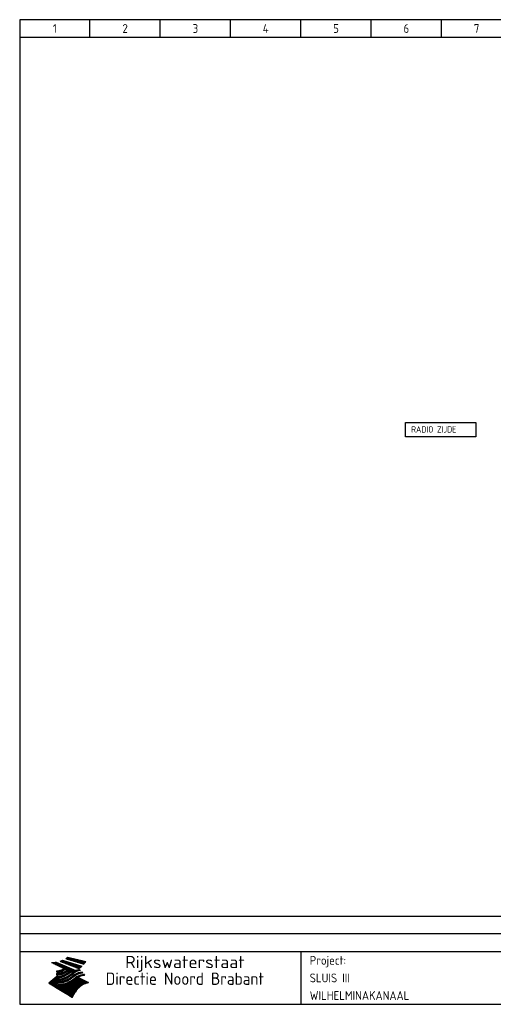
# Model space of a CAD drawing. Extents: x 10 to 1602, y 10 to 1124.
# Tile 1 of 2: x 10 to 145, y 10 to 290. Entities that reach past the tile are written whole.
import ezdxf
from ezdxf.enums import TextEntityAlignment as Align

# ---------------------------------------------------------------- set-up
doc = ezdxf.new("R2010")
doc.units = 0
doc.header["$MEASUREMENT"] = 0
doc.header["$PDMODE"] = 1
for name, color, linetype in [('0-25', 7, 'CONTINUOUS'), ('0-35', 2, 'CONTINUOUS'), ('0-50', 3, 'CONTINUOUS'), ('B-25', 7, 'CONTINUOUS'), ('S-25', 7, 'CONTINUOUS')]:
    doc.layers.add(name, color=color, linetype=linetype)
doc.styles.add('ISO', font='iso.shx')
doc.styles.get("Standard").update_dxf_attribs({"font": 'iso.shx'})

# ---------------------------------------------------------------- blocks, each defined once
blk = doc.blocks.new('KADERA3')
at = {"layer": '0-25'}
for p, q in [((30, 285), (30, 290)), ((50, 285), (50, 290)), ((70, 285), (70, 290)), ((90, 285), (90, 290)), ((110, 285), (110, 290)), ((130, 285), (130, 290)), ((10, 285), (410, 285)), ((410, 35), (10, 35)), ((410, 30), (10, 30))]:
    blk.add_line(p, q, dxfattribs=at)
at = {"layer": '0-25', "color": 7}
for p, q in [((21.94, 22.42), (22.53, 22.42)), ((22.06, 22.48), (22.36, 22.48)), ((22.18, 22.53), (27.65, 20.8)), ((22.18, 22.53), (27.65, 20.8)), ((23.14, 22.99), (28.22, 21.46)), ((23.14, 22.99), (28.22, 21.46)), ((23.15, 22.98), (25.33, 22.98)), ((23.23, 23.04), (25.09, 23.04)), ((23.32, 23.1), (24.84, 23.1)), ((23.34, 22.93), (25.57, 22.93)), ((23.4, 23.15), (24.6, 23.15)), ((23.49, 23.21), (24.36, 23.21)), ((23.52, 22.87), (25.81, 22.87)), ((23.57, 23.27), (24.12, 23.27)), ((23.64, 23.32), (23.87, 23.32)), ((23.7, 23.36), (28.82, 22.17)), ((23.7, 23.36), (28.82, 22.17)), ((23.71, 22.82), (26.06, 22.82)), ((23.9, 22.76), (26.3, 22.76)), ((24.09, 22.7), (26.54, 22.7)), ((24.27, 22.65), (26.78, 22.65)), ((24.46, 22.59), (27.03, 22.59)), ((24.65, 22.53), (27.27, 22.53)), ((24.84, 22.48), (27.51, 22.48)), ((25.02, 22.42), (27.75, 22.42)), ((19.1, 21.89), (25.12, 19)), ((19.1, 21.89), (25.12, 19)), ((19.17, 21.86), (20.7, 21.86)), ((19.29, 21.8), (20.83, 21.8)), ((19.4, 21.75), (20.96, 21.75)), ((19.52, 21.69), (21.09, 21.69)), ((19.64, 21.63), (21.22, 21.63)), ((19.74, 21.92), (20.56, 21.92)), ((19.75, 21.58), (21.36, 21.58)), ((19.87, 21.52), (21.49, 21.52)), ((19.99, 21.47), (21.62, 21.47)), ((20.11, 21.41), (21.75, 21.41)), ((20.22, 21.35), (21.88, 21.35)), ((20.25, 21.97), (20.43, 21.97)), ((20.34, 21.3), (22.02, 21.3)), ((20.38, 21.99), (26.02, 19.59)), ((20.38, 21.99), (26.02, 19.59)), ((20.46, 21.24), (22.15, 21.24)), ((20.57, 21.18), (22.28, 21.18)), ((20.69, 21.13), (22.41, 21.13)), ((20.81, 21.07), (22.55, 21.07)), ((20.92, 21.02), (22.68, 21.02)), ((21.04, 20.96), (22.81, 20.96)), ((21.16, 20.9), (22.94, 20.9)), ((21.19, 19.61), (22.35, 19.61)), ((21.27, 20.85), (23.07, 20.85)), ((21.39, 20.79), (23.21, 20.79)), ((21.42, 19.67), (22.47, 19.67)), ((21.47, 22.25), (26.83, 20.19)), ((21.47, 22.25), (26.83, 20.19)), ((21.49, 22.25), (23.07, 22.25)), ((21.51, 20.73), (23.34, 20.73)), ((21.6, 22.2), (23.25, 22.2)), ((21.62, 19.72), (22.59, 19.72)), ((21.63, 20.68), (23.47, 20.68)), ((21.65, 22.31), (22.89, 22.31)), ((21.74, 20.62), (23.6, 20.62)), ((21.75, 22.14), (23.42, 22.14)), ((21.8, 22.37), (22.71, 22.37)), ((21.8, 19.78), (22.69, 19.78)), ((21.86, 20.57), (23.73, 20.57)), ((21.9, 22.08), (23.6, 22.08)), ((21.96, 19.83), (22.79, 19.83)), ((21.98, 20.51), (23.87, 20.51)), ((22.04, 22.03), (23.78, 22.03)), ((22.09, 20.45), (24, 20.45)), ((22.11, 19.89), (22.89, 19.89)), ((22.19, 21.97), (23.96, 21.97)), ((22.21, 20.4), (24.13, 20.4)), ((22.24, 19.95), (22.99, 19.95)), ((22.33, 20.34), (24.26, 20.34)), ((22.34, 21.92), (24.13, 21.92)), ((22.37, 20), (23.08, 20)), ((22.44, 20.28), (24.4, 20.28)), ((22.48, 21.86), (24.31, 21.86)), ((22.49, 20.06), (23.04, 20.06)), ((22.56, 20.23), (24.53, 20.23)), ((22.61, 20.12), (22.93, 20.12)), ((22.63, 21.8), (24.49, 21.8)), ((22.68, 20.17), (24.66, 20.17)), ((22.71, 20.17), (22.82, 20.17)), ((23.11, 20.02), (22.77, 20.2)), ((23.11, 20.02), (22.77, 20.2)), ((22.78, 21.75), (24.67, 21.75)), ((22.79, 20.12), (24.79, 20.12)), ((22.91, 20.06), (24.92, 20.06)), ((22.92, 21.69), (24.85, 21.69)), ((23.03, 20), (25.06, 20)), ((23.07, 21.63), (25.02, 21.63)), ((23.15, 19.95), (25.19, 19.95)), ((23.22, 21.58), (25.2, 21.58)), ((23.26, 19.89), (25.32, 19.89)), ((23.3, 19.61), (23.88, 19.61)), ((23.36, 21.52), (25.38, 21.52)), ((23.38, 19.83), (25.45, 19.83)), ((23.39, 19.67), (23.81, 19.67)), ((23.45, 19.7), (23.58, 19.79)), ((23.45, 19.7), (23.58, 19.79)), ((23.48, 19.72), (23.7, 19.72)), ((23.5, 19.78), (25.58, 19.78)), ((23.51, 21.47), (25.56, 21.47)), ((23.56, 19.78), (23.59, 19.78)), ((23.56, 19.39), (23.9, 19.62)), ((23.56, 19.39), (23.9, 19.62)), ((23.58, 19.79), (23.9, 19.62)), ((23.58, 19.79), (23.9, 19.62)), ((23.61, 19.72), (25.72, 19.72)), ((23.66, 21.41), (25.74, 21.41)), ((23.73, 19.67), (25.85, 19.67)), ((23.8, 21.35), (25.91, 21.35)), ((23.85, 19.61), (25.98, 19.61)), ((23.95, 21.3), (26.09, 21.3)), ((24.09, 21.24), (26.27, 21.24)), ((24.24, 21.18), (26.45, 21.18)), ((24.39, 21.13), (26.62, 21.13)), ((24.53, 21.07), (26.8, 21.07)), ((24.68, 21.02), (26.98, 21.02)), ((24.83, 20.96), (27.16, 20.96)), ((24.97, 20.9), (27.34, 20.9)), ((25.12, 20.85), (27.51, 20.85)), ((25.21, 22.37), (28, 22.37)), ((25.27, 20.79), (27.63, 20.79)), ((25.4, 22.31), (28.24, 22.31)), ((25.41, 20.73), (27.57, 20.73)), ((25.56, 20.68), (27.51, 20.68)), ((25.58, 22.25), (28.48, 22.25)), ((25.71, 20.62), (27.44, 20.62)), ((25.77, 22.2), (28.72, 22.2)), ((25.85, 20.57), (27.37, 20.57)), ((25.96, 22.14), (28.79, 22.14)), ((26, 20.51), (27.29, 20.51)), ((26.06, 19.61), (26.85, 19.61)), ((26.15, 22.08), (28.75, 22.08)), ((26.15, 20.45), (27.22, 20.45)), ((26.21, 19.67), (27.23, 19.67)), ((26.29, 20.4), (27.14, 20.4)), ((26.33, 22.03), (28.71, 22.03)), ((26.44, 20.34), (27.06, 20.34)), ((26.44, 19.72), (27.18, 19.72)), ((26.52, 21.97), (28.66, 21.97)), ((26.59, 20.28), (26.97, 20.28)), ((26.71, 21.92), (28.62, 21.92)), ((26.73, 20.23), (26.89, 20.23)), ((26.9, 21.86), (28.57, 21.86)), ((27.08, 21.8), (28.52, 21.8)), ((27.13, 19.78), (27.25, 19.64)), ((27.13, 19.78), (27.25, 19.64)), ((27.27, 21.75), (28.48, 21.75)), ((27.46, 21.69), (28.43, 21.69)), ((27.65, 21.63), (28.38, 21.63)), ((27.83, 21.58), (28.33, 21.58)), ((28.02, 21.52), (28.28, 21.52)), ((28.21, 21.47), (28.22, 21.47)), ((20.58, 17.88), (18.3, 16)), ((20.58, 17.88), (18.3, 16)), ((19.33, 16.85), (21.07, 16.85)), ((19.4, 16.91), (21.55, 16.91)), ((19.47, 16.97), (21.88, 16.97)), ((19.54, 17.02), (22.13, 17.02)), ((19.61, 17.08), (22.34, 17.08)), ((19.67, 17.13), (20.6, 17.13)), ((19.74, 17.19), (20.6, 17.19)), ((19.81, 17.25), (20.6, 17.25)), ((19.88, 17.3), (20.6, 17.3)), ((19.95, 17.36), (20.6, 17.36)), ((20.01, 17.42), (20.6, 17.42)), ((20.08, 17.47), (20.93, 17.47)), ((20.15, 17.53), (21.26, 17.53)), ((20.22, 17.58), (21.51, 17.58)), ((20.29, 17.64), (21.72, 17.64)), ((20.35, 17.7), (21.9, 17.7)), ((20.42, 17.75), (22.07, 17.75)), ((20.49, 17.81), (22.22, 17.81)), ((20.56, 17.87), (22.36, 17.87)), ((20.6, 19.11), (20.58, 19.51)), ((20.6, 19.11), (20.58, 19.51)), ((20.58, 19.5), (22.09, 19.5)), ((20.58, 19.44), (21.95, 19.44)), ((20.59, 19.38), (21.79, 19.38)), ((20.59, 19.33), (21.62, 19.33)), ((20.59, 19.27), (21.42, 19.27)), ((20.6, 19.22), (21.2, 19.22)), ((20.6, 19.16), (20.93, 19.16)), ((20.6, 19.11), (20.69, 19.12)), ((20.6, 19.11), (20.69, 19.12)), ((20.6, 18.79), (20.77, 18.81)), ((20.6, 18.79), (20.77, 18.81)), ((20.6, 18.29), (20.6, 18.79)), ((20.6, 18.29), (20.6, 18.79)), ((20.6, 18.77), (22.46, 18.77)), ((20.6, 18.71), (22.33, 18.71)), ((20.6, 18.65), (22.19, 18.65)), ((20.6, 18.6), (22.04, 18.6)), ((20.6, 18.54), (21.87, 18.54)), ((20.6, 18.48), (21.68, 18.48)), ((20.6, 18.43), (21.46, 18.43)), ((20.6, 18.37), (21.21, 18.37)), ((20.6, 18.32), (20.87, 18.32)), ((20.6, 18.29), (20.88, 18.32)), ((20.6, 18.29), (20.88, 18.32)), ((20.6, 17.88), (20.86, 17.91)), ((20.6, 17.88), (20.86, 17.91)), ((20.6, 17.43), (20.97, 17.48)), ((20.6, 17.43), (20.97, 17.48)), ((20.6, 17.43), (20.6, 17.09)), ((20.6, 17.43), (20.6, 17.09)), ((20.6, 17.09), (21.26, 17.16)), ((20.6, 17.09), (21.26, 17.16)), ((20.6, 16.8), (21.37, 16.89)), ((20.6, 16.8), (21.37, 16.89)), ((20.6, 16.8), (20.6, 16.45)), ((20.6, 16.8), (20.6, 16.45)), ((20.9, 19.55), (22.23, 19.55)), ((20.9, 18.82), (22.59, 18.82)), ((20.98, 17.92), (22.5, 17.92)), ((21.02, 17.13), (22.53, 17.13)), ((21.32, 18.88), (22.71, 18.88)), ((21.32, 17.98), (22.62, 17.98)), ((21.47, 17.19), (22.7, 17.19)), ((21.59, 18.03), (22.74, 18.03)), ((21.61, 18.93), (22.82, 18.93)), ((21.77, 17.25), (22.85, 17.25)), ((21.8, 18.09), (22.85, 18.09)), ((21.84, 18.99), (22.92, 18.99)), ((21.99, 18.15), (22.95, 18.15)), ((22.01, 17.3), (22.99, 17.3)), ((22.03, 19.05), (23.03, 19.05)), ((22.16, 18.2), (23.05, 18.2)), ((22.21, 19.1), (23.12, 19.1)), ((22.21, 17.36), (23.12, 17.36)), ((22.31, 18.26), (23.15, 18.26)), ((22.36, 19.16), (23.22, 19.16)), ((22.39, 17.42), (23.24, 17.42)), ((22.45, 18.32), (23.24, 18.32)), ((22.51, 19.22), (23.3, 19.22)), ((22.56, 17.47), (23.36, 17.47)), ((22.59, 18.37), (23.33, 18.37)), ((22.64, 19.27), (23.39, 19.27)), ((22.71, 18.43), (23.42, 18.43)), ((22.71, 17.53), (23.47, 17.53)), ((22.77, 19.33), (23.47, 19.33)), ((22.83, 18.48), (23.5, 18.48)), ((22.84, 17.58), (23.57, 17.58)), ((22.89, 19.38), (23.55, 19.38)), ((22.94, 18.54), (23.58, 18.54)), ((22.96, 16.85), (23.86, 16.85)), ((22.97, 17.64), (23.67, 17.64)), ((23, 19.44), (23.63, 19.44)), ((23.04, 18.6), (23.66, 18.6)), ((23.1, 19.5), (23.72, 19.5)), ((23.1, 17.7), (23.77, 17.7)), ((23.12, 16.91), (23.96, 16.91)), ((23.14, 18.65), (23.74, 18.65)), ((23.21, 19.55), (23.8, 19.55)), ((23.21, 17.75), (23.86, 17.75)), ((23.24, 18.71), (23.82, 18.71)), ((23.26, 16.97), (24.05, 16.97)), ((23.32, 17.81), (23.95, 17.81)), ((23.33, 18.77), (23.91, 18.77)), ((23.39, 17.02), (24.14, 17.02)), ((23.42, 18.82), (23.99, 18.82)), ((23.42, 17.87), (24.03, 17.87)), ((23.51, 18.88), (24.07, 18.88)), ((23.52, 17.92), (24.11, 17.92)), ((23.52, 17.08), (24.22, 17.08)), ((23.54, 18.9), (24.3, 19.42)), ((23.54, 18.9), (24.3, 19.42)), ((23.59, 18.93), (24.15, 18.93)), ((23.62, 17.98), (24.2, 17.98)), ((23.63, 17.13), (24.3, 17.13)), ((23.65, 18.59), (24.62, 19.25)), ((23.65, 18.59), (24.62, 19.25)), ((23.67, 18.99), (24.23, 18.99)), ((23.71, 18.03), (24.28, 18.03)), ((23.75, 19.05), (24.32, 19.05)), ((23.75, 17.19), (24.38, 17.19)), ((23.79, 18.09), (24.36, 18.09)), ((23.83, 19.1), (24.4, 19.1)), ((23.85, 17.25), (24.46, 17.25)), ((23.88, 18.15), (24.44, 18.15)), ((23.92, 19.16), (24.48, 19.16)), ((23.94, 18.19), (25.23, 19.07)), ((23.94, 18.19), (25.23, 19.07)), ((23.95, 17.3), (24.55, 17.3)), ((23.96, 19.55), (25.96, 19.55)), ((23.96, 18.2), (24.53, 18.2)), ((24, 19.22), (24.56, 19.22)), ((24.04, 18.26), (24.61, 18.26)), ((24.05, 17.36), (24.63, 17.36)), ((24.06, 17.88), (25.34, 18.76)), ((24.06, 17.88), (25.34, 18.76)), ((24.08, 19.5), (25.88, 19.5)), ((24.08, 19.27), (24.58, 19.27)), ((24.13, 18.32), (24.69, 18.32)), ((24.14, 17.42), (24.71, 17.42)), ((24.16, 19.33), (24.47, 19.33)), ((24.2, 19.44), (25.79, 19.44)), ((24.21, 18.37), (24.77, 18.37)), ((24.23, 17.47), (24.79, 17.47)), ((24.24, 17.48), (25.52, 18.36)), ((24.24, 17.48), (25.52, 18.36)), ((24.25, 19.38), (24.36, 19.38)), ((24.29, 18.43), (24.85, 18.43)), ((24.3, 19.42), (24.62, 19.25)), ((24.3, 19.42), (24.62, 19.25)), ((24.31, 19.38), (25.71, 19.38)), ((24.31, 17.53), (24.87, 17.53)), ((24.35, 17.17), (25.64, 18.05)), ((24.35, 17.17), (25.64, 18.05)), ((24.37, 18.48), (24.94, 18.48)), ((24.39, 17.58), (24.96, 17.58)), ((24.43, 19.33), (25.62, 19.33)), ((24.45, 18.54), (25.02, 18.54)), ((24.47, 17.64), (25.04, 17.64)), ((24.54, 18.6), (25.1, 18.6)), ((24.55, 19.27), (25.54, 19.27)), ((24.56, 17.7), (25.12, 17.7)), ((24.62, 18.65), (25.18, 18.65)), ((24.63, 16.72), (25.91, 17.6)), ((24.63, 16.72), (25.91, 17.6)), ((24.64, 17.75), (25.2, 17.75)), ((24.67, 19.22), (25.45, 19.22)), ((24.7, 18.71), (25.27, 18.71)), ((24.72, 17.81), (25.29, 17.81)), ((24.78, 19.16), (25.37, 19.16)), ((24.78, 18.77), (25.34, 18.77)), ((24.8, 17.87), (25.37, 17.87)), ((24.82, 16.85), (28.23, 16.85)), ((24.87, 18.82), (25.4, 18.82)), ((24.89, 17.92), (25.45, 17.92)), ((24.9, 19.1), (25.28, 19.1)), ((24.9, 16.91), (28.11, 16.91)), ((24.95, 18.88), (25.45, 18.88)), ((24.97, 17.98), (25.53, 17.98)), ((24.99, 16.97), (28, 16.97)), ((25.02, 19.05), (25.2, 19.05)), ((25.03, 18.93), (25.51, 18.93)), ((25.05, 18.03), (25.61, 18.03)), ((25.07, 17.02), (27.89, 17.02)), ((25.11, 18.99), (25.57, 18.99)), ((26.02, 19.59), (25.12, 19)), ((26.02, 19.59), (25.12, 19)), ((25.13, 18.09), (25.68, 18.09)), ((25.15, 17.08), (27.77, 17.08)), ((25.19, 19.05), (25.63, 19.05)), ((25.21, 18.15), (25.75, 18.15)), ((25.23, 17.13), (27.66, 17.13)), ((25.26, 19.1), (25.7, 19.1)), ((25.3, 18.2), (25.82, 18.2)), ((25.31, 17.19), (27.55, 17.19)), ((25.33, 19.16), (25.77, 19.16)), ((25.38, 18.26), (25.89, 18.26)), ((25.39, 19.22), (25.85, 19.22)), ((25.4, 17.25), (27.43, 17.25)), ((25.46, 18.32), (25.97, 18.32)), ((25.47, 19.27), (25.93, 19.27)), ((25.48, 17.3), (27.32, 17.3)), ((25.54, 19.33), (26.03, 19.33)), ((25.54, 18.37), (26.06, 18.37)), ((25.56, 17.36), (27.21, 17.36)), ((25.62, 18.43), (26.14, 18.43)), ((25.63, 19.38), (26.13, 19.38)), ((25.64, 17.42), (27.1, 17.42)), ((25.7, 18.48), (26.24, 18.48)), ((25.72, 19.44), (26.24, 19.44)), ((25.73, 17.47), (26.98, 17.47)), ((25.79, 18.54), (26.34, 18.54)), ((25.81, 17.53), (26.87, 17.53)), ((25.82, 19.5), (26.36, 19.5)), ((25.89, 18.6), (26.46, 18.6)), ((25.89, 17.58), (26.76, 17.58)), ((25.93, 19.55), (26.53, 19.55)), ((25.96, 17.64), (26.64, 17.64)), ((25.99, 18.65), (26.58, 18.65)), ((26.04, 17.7), (26.59, 17.7)), ((26.1, 18.71), (26.72, 18.71)), ((26.12, 17.75), (26.67, 17.75)), ((26.2, 17.81), (26.76, 17.81)), ((26.23, 18.77), (26.89, 18.77)), ((26.29, 17.87), (26.86, 17.87)), ((26.37, 18.82), (27.09, 18.82)), ((26.39, 17.92), (26.97, 17.92)), ((26.49, 17.98), (27.09, 17.98)), ((26.53, 18.88), (27.34, 18.88)), ((26.56, 17.68), (29.54, 16.2)), ((26.56, 17.68), (29.54, 16.2)), ((26.6, 18.03), (27.22, 18.03)), ((26.72, 18.09), (27.38, 18.09)), ((26.73, 18.93), (27.66, 18.93)), ((26.85, 18.15), (27.56, 18.15)), ((26.99, 18.99), (27.9, 18.99)), ((27, 18.2), (27.8, 18.2)), ((27.18, 18.26), (28.13, 18.26)), ((27.26, 19.05), (27.84, 19.05)), ((27.39, 18.32), (28.47, 18.32)), ((27.7, 18.37), (28.49, 18.37)), ((27.78, 19.1), (27.93, 18.96)), ((27.78, 19.1), (27.93, 18.96)), ((28, 18.43), (28.44, 18.43)), ((28.39, 18.48), (28.54, 18.32)), ((28.39, 18.48), (28.54, 18.32)), ((24.94, 11.97), (18.3, 16)), ((24.94, 11.97), (18.3, 16)), ((18.31, 16.01), (20.96, 16.01)), ((18.38, 16.07), (21.46, 16.07)), ((18.38, 15.95), (20.6, 15.95)), ((18.45, 16.12), (21.88, 16.12)), ((18.47, 15.9), (20.6, 15.9)), ((18.52, 16.18), (22.15, 16.18)), ((18.57, 15.84), (20.6, 15.84)), ((18.59, 16.23), (22.38, 16.23)), ((18.65, 16.29), (22.58, 16.29)), ((18.66, 15.78), (20.6, 15.78)), ((18.72, 16.35), (22.75, 16.35)), ((18.75, 15.73), (20.6, 15.73)), ((18.79, 16.4), (22.91, 16.4)), ((18.85, 15.67), (20.6, 15.67)), ((18.86, 16.46), (20.6, 16.46)), ((18.93, 16.52), (20.6, 16.52)), ((18.94, 15.62), (20.6, 15.62)), ((18.99, 16.57), (20.6, 16.57)), ((19.03, 15.56), (27.83, 15.56)), ((19.06, 16.63), (20.6, 16.63)), ((19.12, 15.5), (27.75, 15.5)), ((19.13, 16.68), (20.6, 16.68)), ((19.2, 16.74), (20.6, 16.74)), ((19.22, 15.45), (27.66, 15.45)), ((19.27, 16.8), (20.6, 16.8)), ((19.31, 15.39), (27.58, 15.39)), ((19.4, 15.33), (27.5, 15.33)), ((19.49, 15.28), (27.43, 15.28)), ((19.59, 15.22), (27.36, 15.22)), ((19.68, 15.17), (27.29, 15.17)), ((19.77, 15.11), (27.22, 15.11)), ((19.86, 15.05), (27.15, 15.05)), ((19.96, 15), (27.09, 15)), ((20.05, 14.94), (27.02, 14.94)), ((20.14, 14.88), (26.96, 14.88)), ((20.24, 14.83), (26.9, 14.83)), ((20.33, 14.77), (26.84, 14.77)), ((20.42, 14.72), (26.79, 14.72)), ((20.51, 14.66), (26.73, 14.66)), ((20.6, 16.45), (21.56, 16.56)), ((20.6, 16.45), (21.56, 16.56)), ((20.6, 15.97), (21.67, 16.09)), ((20.6, 15.97), (21.67, 16.09)), ((20.6, 15.97), (20.6, 15.58)), ((20.6, 15.97), (20.6, 15.58)), ((20.6, 15.58), (21.95, 15.73)), ((20.6, 15.58), (21.95, 15.73)), ((20.61, 14.6), (26.68, 14.6)), ((20.7, 16.46), (23.06, 16.46)), ((20.7, 14.55), (26.62, 14.55)), ((20.79, 14.49), (26.57, 14.49)), ((20.88, 14.43), (26.52, 14.43)), ((20.94, 15.62), (27.92, 15.62)), ((20.98, 14.38), (26.47, 14.38)), ((21.07, 14.32), (26.42, 14.32)), ((21.16, 14.27), (26.38, 14.27)), ((21.2, 16.52), (23.2, 16.52)), ((21.25, 14.21), (26.33, 14.21)), ((21.35, 14.15), (26.29, 14.15)), ((21.44, 14.1), (26.24, 14.1)), ((21.45, 15.67), (28.01, 15.67)), ((21.53, 14.04), (26.2, 14.04)), ((21.72, 16.57), (23.32, 16.57)), ((21.96, 15.73), (28.11, 15.73)), ((22.1, 16.63), (23.44, 16.63)), ((22.34, 15.78), (28.21, 15.78)), ((22.38, 16.68), (23.56, 16.68)), ((22.6, 16.74), (23.66, 16.74)), ((22.62, 15.84), (28.33, 15.84)), ((22.79, 16.8), (23.77, 16.8)), ((22.84, 15.9), (28.52, 15.9)), ((23.04, 15.95), (28.71, 15.95)), ((23.21, 16.01), (28.9, 16.01)), ((23.37, 16.07), (29.08, 16.07)), ((23.51, 16.12), (29.27, 16.12)), ((29.41, 16.17), (23.65, 16.17)), ((23.77, 16.23), (29.47, 16.23)), ((23.89, 16.29), (29.36, 16.29)), ((24, 16.35), (29.24, 16.35)), ((24.11, 16.4), (29.13, 16.4)), ((24.21, 16.46), (29.02, 16.46)), ((24.31, 16.52), (28.91, 16.52)), ((24.4, 16.57), (28.79, 16.57)), ((24.49, 16.63), (28.68, 16.63)), ((24.57, 16.68), (28.57, 16.68)), ((24.66, 16.74), (28.45, 16.74)), ((24.74, 16.8), (28.34, 16.8)), ((28.29, 15.83), (29.54, 16.2)), ((28.29, 15.83), (29.54, 16.2)), ((29.54, 16.2), (29.45, 16.17)), ((29.54, 16.2), (29.45, 16.17)), ((29.46, 16.18), (29.47, 16.18)), ((21.63, 13.98), (26.16, 13.98)), ((21.72, 13.93), (26.12, 13.93)), ((21.81, 13.87), (26.08, 13.87)), ((21.9, 13.82), (26.04, 13.82)), ((22, 13.76), (26, 13.76)), ((22.09, 13.7), (25.96, 13.7)), ((22.18, 13.65), (25.93, 13.65)), ((22.27, 13.59), (25.89, 13.59)), ((22.37, 13.53), (25.86, 13.53)), ((22.46, 13.48), (25.82, 13.48)), ((22.55, 13.42), (25.79, 13.42)), ((22.65, 13.37), (25.76, 13.37)), ((22.74, 13.31), (25.73, 13.31)), ((22.83, 13.25), (25.69, 13.25)), ((22.92, 13.2), (25.66, 13.2)), ((23.02, 13.14), (25.63, 13.14)), ((23.11, 13.08), (25.59, 13.08)), ((23.2, 13.03), (25.56, 13.03)), ((23.29, 12.97), (25.53, 12.97)), ((23.39, 12.92), (25.5, 12.92)), ((23.48, 12.86), (25.46, 12.86)), ((23.57, 12.8), (25.43, 12.8)), ((23.66, 12.75), (25.4, 12.75)), ((23.76, 12.69), (25.36, 12.69)), ((23.85, 12.63), (25.33, 12.63)), ((23.94, 12.58), (25.3, 12.58)), ((24.04, 12.52), (25.26, 12.52)), ((24.13, 12.47), (25.23, 12.47)), ((24.22, 12.41), (25.2, 12.41)), ((24.31, 12.35), (25.17, 12.35)), ((24.41, 12.3), (25.13, 12.3)), ((24.5, 12.24), (25.1, 12.24)), ((24.59, 12.18), (25.07, 12.18)), ((24.68, 12.13), (25.03, 12.13)), ((24.78, 12.07), (25, 12.07)), ((24.87, 12.02), (24.97, 12.02)), ((24.94, 11.97), (25.81, 13.45)), ((24.94, 11.97), (25.81, 13.45))]:
    blk.add_line(p, q, dxfattribs=at)
for centre, radius, start, end in [((19.84, 27.26), 5.27, 288.0217, 296.3084), ((19.84, 27.26), 5.27, 288.0217, 296.3084), ((20.49, 27.56), 5.28, 300.0654, 307.393), ((20.49, 27.56), 5.28, 300.0654, 307.393), ((19.15, 29.7), 7.8, 269.6055, 279.0886), ((19.15, 29.7), 7.8, 269.6055, 279.0886), ((19.93, 25.38), 5.91, 276.3402, 298.7463), ((19.93, 25.38), 5.91, 276.3402, 298.7463), ((19.84, 25.09), 6.03, 278.129, 302.868), ((19.84, 25.09), 6.03, 278.129, 302.868), ((20.35, 24.56), 5.76, 274.164, 302.5474), ((20.35, 24.56), 5.76, 274.164, 302.5474), ((27.05, 17.17), 2.63, 107.4286, 133.7799), ((27.05, 17.17), 2.63, 107.4286, 133.7799), ((27.01, 16.84), 2.93, 87.7348, 104.8316), ((27.01, 16.84), 2.93, 87.7348, 104.8316), ((27.37, 15.71), 3.93, 91.7838, 103.2817), ((27.37, 15.71), 3.93, 91.7838, 103.2817), ((24.11, 24.7), 5.26, 301.1147, 312.2814), ((24.11, 24.7), 5.26, 301.1147, 312.2814), ((21.95, 27.32), 8.59, 316.9248, 323.1399), ((21.95, 27.32), 8.59, 316.9248, 323.1399), ((20.21, 23.78), 5.91, 273.6149, 304.3803), ((20.21, 23.78), 5.91, 273.6149, 304.3803), ((20.05, 24.28), 6.02, 277.9472, 305.7139), ((20.05, 24.28), 6.02, 277.9472, 305.7139), ((20.04, 23.49), 6.09, 278.8115, 306.4242), ((20.04, 23.49), 6.09, 278.8115, 306.4242), ((20.53, 23.07), 5.96, 277.0519, 304.973), ((20.53, 23.07), 5.96, 277.0519, 304.973), ((20.72, 22.76), 5.91, 276.3402, 304.3803), ((20.72, 22.76), 5.91, 276.3402, 304.3803), ((21.06, 22.34), 5.81, 274.9043, 303.1745), ((21.06, 22.34), 5.81, 274.9043, 303.1745), ((20.82, 22.06), 6.04, 278.1111, 305.8489), ((20.82, 22.06), 6.04, 278.1111, 305.8489), ((27.45, 16.91), 2.81, 110.4143, 138.7411), ((27.45, 16.91), 2.81, 110.4143, 138.7411), ((27.57, 15.64), 3.4, 98.1566, 126.9045), ((27.57, 15.64), 3.4, 98.1566, 126.9045), ((27.91, 15.54), 3.39, 100.5835, 132.088), ((27.91, 15.54), 3.39, 100.5835, 132.088), ((28.21, 14.74), 3.67, 95.7581, 128.7216), ((28.21, 14.74), 3.67, 95.7581, 128.7216), ((28.4, 15.05), 3.21, 96.3886, 125.0052), ((28.4, 15.05), 3.21, 96.3886, 125.0052), ((27.82, 16.31), 2.8, 90.634, 105.1984), ((27.82, 16.31), 2.8, 90.634, 105.1984), ((28.19, 15.04), 3.93, 93.8342, 103.2817), ((28.19, 15.04), 3.93, 93.8342, 103.2817), ((28.58, 15.69), 2.8, 93.8141, 105.1984), ((28.58, 15.69), 2.8, 93.8141, 105.1984), ((28.95, 14.41), 3.93, 96.0135, 103.2817), ((28.95, 14.41), 3.93, 96.0135, 103.2817), ((21.3, 21.6), 5.91, 276.3402, 304.3803), ((21.3, 21.6), 5.91, 276.3402, 304.3803), ((31.24, 10.26), 6.3, 117.9568, 149.6251), ((31.24, 10.26), 6.3, 117.9568, 149.6251)]:
    blk.add_arc(centre, radius, start, end, dxfattribs=at)
at = {"layer": '0-35'}
blk.add_line((90, 25), (90, 10), dxfattribs=at)
at = {"layer": '0-50'}
blk.add_line((10, 25), (410, 25), dxfattribs=at)
blk.add_lwpolyline([(10, 10), (410, 10), (410, 290), (10, 290)], close=True, dxfattribs=at)
at = {"layer": '0-25', "style": 'ISO'}
blk.add_text('Project:', height=2.5, dxfattribs=at).set_placement((92.5, 22.5), align=Align.MIDDLE_LEFT)
for tag, p in [('STR1', (20, 287.5)), ('STR2', (40, 287.5)), ('STR3', (60, 287.5)), ('STR4', (80, 287.5)), ('STR5', (100, 287.5)), ('STR6', (120, 287.5)), ('STR7', (140, 287.5)), ('STR8', (160, 287.5)), ('STR9', (180, 287.5)), ('STR10', (200, 287.5)), ('STR11', (220, 287.5)), ('STR12', (240, 287.5)), ('STR13', (260, 287.5)), ('STR14', (280, 287.5)), ('STR15', (300, 287.5)), ('STR16', (320, 287.5)), ('STR17', (340, 287.5)), ('STR18', (360, 287.5)), ('STR19', (380, 287.5)), ('STR20', (400, 287.5)), ('W', (180, 12.5)), ('Z', (310, 12.5)), ('Y', (327.5, 12.5))]:
    blk.add_attdef(tag, text='', height=2.5, dxfattribs=at).set_placement(p, align=Align.MIDDLE)
for tag, p in [('N', (220, 22.5)), ('B', (92.5, 17.5)), ('P', (220, 17.5)), ('C', (92.5, 12.5)), ('U', (220, 12.5)), ('REV', (295, 12.5))]:
    blk.add_attdef(tag, text='', height=2.5, dxfattribs=at).set_placement(p, align=Align.MIDDLE_LEFT)
at = {"layer": '0-35', "style": 'ISO', "width": 1.182609}
blk.add_text('Rijkswaterstaat', height=3.5, dxfattribs=at).set_placement((40, 20.28), (74, 20.28), align=Align.FIT)
at = {"layer": '0-35', "color": 2, "style": 'ISO', "width": 1.016949}
blk.add_text('Directie Noord Brabant', height=3.5, dxfattribs=at).set_placement((34.5, 15.53), (79.5, 15.53), align=Align.FIT)
at = {"layer": '0-35', "style": 'ISO'}
blk.add_attdef('RNR', text='', height=3.5, dxfattribs=at).set_placement((305, 17.5), align=Align.MIDDLE)
for tag, p in [('X', (178.5, 17.5)), ('FORM', (402.5, 15))]:
    blk.add_attdef(tag, text='', height=3.5, dxfattribs=at).set_placement(p, align=Align.MIDDLE_LEFT)
at = {"layer": '0-50', "style": 'ISO'}
for tag, p in [('M', (342.5, 15)), ('O', (365, 15))]:
    blk.add_attdef(tag, text='', height=5, dxfattribs=at).set_placement(p, align=Align.MIDDLE)
blk.add_attdef('Q', text='', height=5, dxfattribs=at).set_placement((382.5, 15), align=Align.MIDDLE_LEFT)

msp = doc.modelspace()

# ---------------------------------------------------------------- linework, layer by layer
at = {"layer": 'B-25'}
msp.add_lwpolyline([(139.8, 171.42), (119.8, 171.42), (119.8, 175.42), (139.8, 175.42)], close=True, dxfattribs=at)
at = {"layer": 'S-25', "linetype": 'Continuous'}
msp.add_point((85, 124.5), dxfattribs=at)
msp.add_point((85, 124.5), dxfattribs=at)
at = {"layer": 'S-25'}
msp.add_point((40, 55), dxfattribs=at)

# ---------------------------------------------------------------- block references
ref = msp.add_blockref('KADERA3', (0, 0), dxfattribs=at)
ref.add_attrib('B', 'SLUIS III', dxfattribs={"layer": '0-25', "height": 2.5, "style": 'ISO'}).set_placement((92.5, 17.5), align=Align.MIDDLE_LEFT)
ref.add_attrib('C', 'WILHELMINAKANAAL', dxfattribs={"layer": '0-25', "height": 2.5, "style": 'ISO'}).set_placement((92.5, 12.5), align=Align.MIDDLE_LEFT)
ref.add_attrib('STR1', '1', dxfattribs={"layer": '0-25', "height": 2.5, "style": 'ISO'}).set_placement((20, 287.5), align=Align.MIDDLE)
ref.add_attrib('STR2', '2', dxfattribs={"layer": '0-25', "height": 2.5, "style": 'ISO'}).set_placement((40, 287.5), align=Align.MIDDLE)
ref.add_attrib('STR3', '3', dxfattribs={"layer": '0-25', "height": 2.5, "style": 'ISO'}).set_placement((60, 287.5), align=Align.MIDDLE)
ref.add_attrib('STR4', '4', dxfattribs={"layer": '0-25', "height": 2.5, "style": 'ISO'}).set_placement((80, 287.5), align=Align.MIDDLE)
ref.add_attrib('STR5', '5', dxfattribs={"layer": '0-25', "height": 2.5, "style": 'ISO'}).set_placement((100, 287.5), align=Align.MIDDLE)
ref.add_attrib('STR6', '6', dxfattribs={"layer": '0-25', "height": 2.5, "style": 'ISO'}).set_placement((120, 287.5), align=Align.MIDDLE)
ref.add_attrib('STR7', '7', dxfattribs={"layer": '0-25', "height": 2.5, "style": 'ISO'}).set_placement((140, 287.5), align=Align.MIDDLE)

# ---------------------------------------------------------------- texts
at = {"layer": 'B-25'}
msp.add_text('RADIO ZIJDE', height=1.8, dxfattribs=at).set_placement((121.38, 172.59))

doc.saveas('drawing.dxf')
